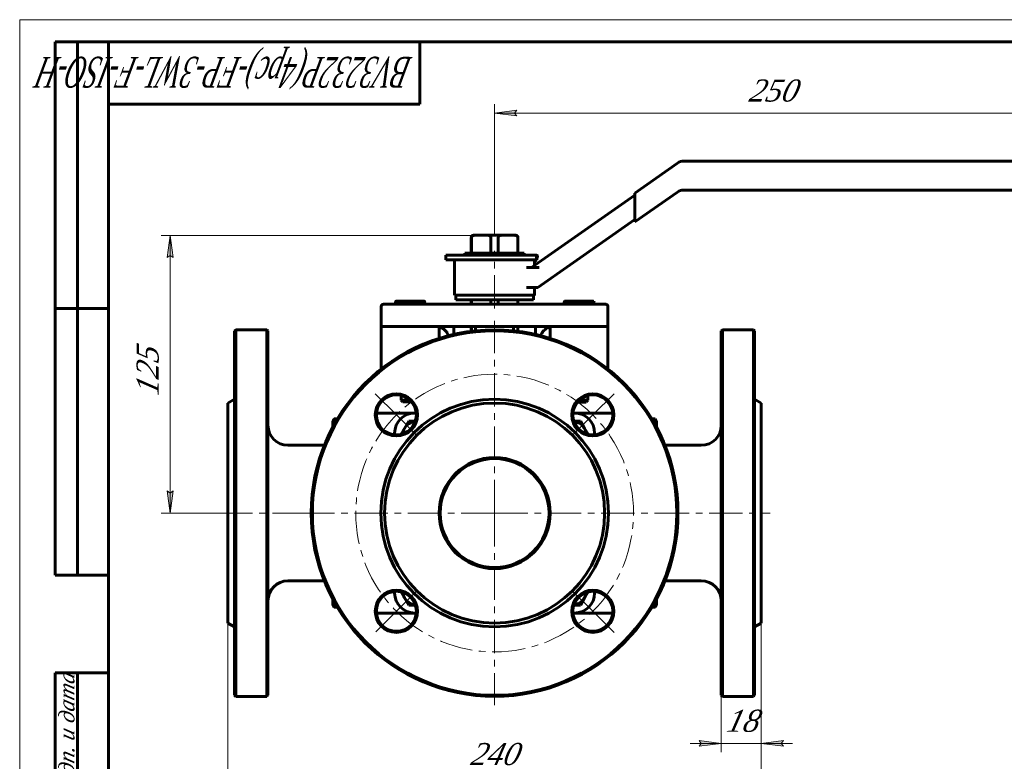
# Model space of a CAD drawing. Header units: millimetres. Extents: x 0 to 440, y 0 to 297.
# Tile 3 of 5: x 0 to 222, y 130 to 297. Entities that reach past the tile are written whole.
import ezdxf

# ---------------------------------------------------------------- set-up
doc = ezdxf.new("R2010")
doc.units = ezdxf.units.MM
for name, pattern in [('K5LT_AXLED', [12, 7.5, -1.5, 1.5, -1.5]), ('K5LT_BASIC', [0]), ('K5LT_THIN', [0])]:
    doc.linetypes.add(name, pattern=pattern)
doc.layers.add('Системный слой', color=7, linetype='Continuous')
doc.layers.add('Системный слой (1)', color=7, linetype='Continuous', true_color=0x6c6c6c)
doc.styles.add('KDIMTEXTSTYLE', font='txt', dxfattribs={"width": 0.96, "oblique": 15, "height": 5})
doc.styles.add('KTEXTSTYLE', font='txt', dxfattribs={"width": 0.96, "height": 5})
doc.dimstyles.new('KDIMSTYLE (0.50)', dxfattribs={"dimtxt": 5, "dimasz": 1, "dimexe": 2, "dimexo": 0, "dimgap": 1, "dimtad": 1, "dimlfac": 2, "dimtxsty": 'KDIMTEXTSTYLE', "dimsah": 1, "dimcen": 0, "dimdle": 1, "dimadec": 0, "dimazin": 0, "dimtfac": 0.667, "dimtmove": 0, "dimatfit": 3, "dimfxl": 1, "dimtvp": 1, "dimtolj": 1, "dimtzin": 0, "dimarcsym": 0})

# ---------------------------------------------------------------- blocks, each defined once
blk = doc.blocks.new('U0')
at = {"layer": 'Системный слой (1)', "color": 143, "linetype": 'K5LT_BASIC', "lineweight": 60, "true_color": 0x33acca}
for p, q in [((70.58, 166.33), (70.51, 166.12)), ((70.46, 165.92), (70.45, 165.72)), ((70.51, 166.12), (70.46, 165.92))]:
    blk.add_line(p, q, dxfattribs=at)
blk = doc.blocks.new('U1')
at = {"layer": 'Системный слой (1)', "color": 143, "linetype": 'K5LT_BASIC', "lineweight": 60, "true_color": 0x33acca}
for p, q in [((94.4, 227.85), (94.35, 227.87)), ((94.54, 227.81), (94.4, 227.85)), ((94.61, 227.79), (94.54, 227.81)), ((94.64, 227.78), (94.61, 227.79)), ((94.66, 227.77), (94.64, 227.78)), ((94.67, 227.77), (94.66, 227.77)), ((94.85, 227.69), (94.67, 227.77)), ((95.01, 227.61), (94.85, 227.69)), ((95.09, 227.57), (95.01, 227.61)), ((95.13, 227.54), (95.09, 227.57)), ((95.16, 227.53), (95.13, 227.54)), ((95.17, 227.53), (95.16, 227.53)), ((95.35, 227.4), (95.17, 227.53)), ((95.49, 227.3), (95.35, 227.4)), ((95.56, 227.24), (95.49, 227.3)), ((95.59, 227.22), (95.56, 227.24)), ((95.61, 227.2), (95.59, 227.22)), ((95.61, 227.19), (95.61, 227.2)), ((95.75, 227.07), (95.61, 227.19)), ((95.86, 226.94), (95.75, 227.07)), ((95.91, 226.88), (95.86, 226.94)), ((95.94, 226.84), (95.91, 226.88)), ((95.95, 226.83), (95.94, 226.84)), ((95.96, 226.82), (95.95, 226.83)), ((96.08, 226.65), (95.96, 226.82)), ((96.16, 226.51), (96.08, 226.65)), ((96.2, 226.44), (96.16, 226.51)), ((96.21, 226.41), (96.2, 226.44)), ((96.22, 226.39), (96.21, 226.41)), ((96.22, 226.38), (96.22, 226.39)), ((96.27, 226.27), (96.22, 226.38)), ((96.33, 226.11), (96.27, 226.27)), ((96.35, 226.02), (96.33, 226.11)), ((96.37, 225.98), (96.35, 226.02)), ((96.37, 225.96), (96.37, 225.98)), ((96.37, 225.95), (96.37, 225.96)), ((96.37, 225.94), (96.37, 225.95)), ((96.39, 225.88), (96.37, 225.94))]:
    blk.add_line(p, q, dxfattribs=at)
blk = doc.blocks.new('U2')
at = {"layer": 'Системный слой (1)', "color": 143, "linetype": 'K5LT_BASIC', "lineweight": 60, "true_color": 0x33acca}
for p, q in [((112.05, 232.97), (112.05, 233.97)), ((112.05, 226.9), (112.05, 227.97))]:
    blk.add_line(p, q, dxfattribs=at)
blk = doc.blocks.new('U3')
at = {"layer": 'Системный слой (1)', "color": 143, "linetype": 'K5LT_BASIC', "lineweight": 60, "true_color": 0x33acca}
for p, q in [((88.85, 163.47), (89.24, 163.47)), ((124.47, 163.47), (124.85, 163.47))]:
    blk.add_line(p, q, dxfattribs=at)
blk = doc.blocks.new('U4')
at = {"layer": 'Системный слой (1)', "color": 143, "linetype": 'K5LT_BASIC', "lineweight": 60, "true_color": 0x33acca}
for p, q in [((46.85, 185.97), (46.85, 210.72)), ((46.85, 161.22), (46.85, 185.97))]:
    blk.add_line(p, q, dxfattribs=at)
blk = doc.blocks.new('U5')
at = {"layer": 'Системный слой (1)', "color": 143, "linetype": 'K5LT_BASIC', "lineweight": 60, "true_color": 0x33acca}
for p, q in [((84.35, 203.97), (84.35, 203.59)), ((84.35, 168.36), (84.35, 167.97))]:
    blk.add_line(p, q, dxfattribs=at)
blk = doc.blocks.new('U6')
at = {"layer": 'Системный слой (1)', "color": 143, "linetype": 'K5LT_BASIC', "lineweight": 60, "true_color": 0x33acca}
for p, q in [((129.35, 203.59), (129.35, 203.97)), ((129.35, 167.97), (129.35, 168.36))]:
    blk.add_line(p, q, dxfattribs=at)
blk = doc.blocks.new('U7')
at = {"layer": 'Системный слой (1)', "color": 143, "linetype": 'K5LT_BASIC', "lineweight": 60, "true_color": 0x33acca}
for p, q in [((55.85, 185.97), (55.85, 226.97)), ((55.85, 144.97), (55.85, 185.97))]:
    blk.add_line(p, q, dxfattribs=at)
blk = doc.blocks.new('U8')
at = {"layer": 'Системный слой (1)', "color": 143, "linetype": 'K5LT_BASIC', "lineweight": 60, "true_color": 0x33acca}
for p, q in [((117.36, 226.09), (117.32, 225.94)), ((117.42, 226.24), (117.36, 226.09)), ((117.45, 226.31), (117.42, 226.24)), ((117.46, 226.35), (117.45, 226.31)), ((117.47, 226.36), (117.46, 226.35)), ((117.55, 226.53), (117.47, 226.37)), ((117.47, 226.37), (117.47, 226.36)), ((117.64, 226.68), (117.55, 226.53)), ((117.69, 226.75), (117.64, 226.68)), ((117.71, 226.78), (117.69, 226.75)), ((117.73, 226.8), (117.71, 226.78)), ((117.85, 226.95), (117.73, 226.81)), ((117.73, 226.81), (117.73, 226.8)), ((117.96, 227.08), (117.85, 226.95)), ((118.03, 227.14), (117.96, 227.08)), ((118.06, 227.17), (118.03, 227.14)), ((118.07, 227.18), (118.06, 227.17)), ((118.08, 227.19), (118.07, 227.18)), ((118.23, 227.32), (118.08, 227.19)), ((118.38, 227.42), (118.23, 227.32)), ((118.46, 227.48), (118.38, 227.42)), ((118.5, 227.5), (118.46, 227.48)), ((118.52, 227.51), (118.5, 227.5)), ((118.53, 227.52), (118.52, 227.51)), ((118.54, 227.53), (118.53, 227.52)), ((118.77, 227.65), (118.54, 227.53)), ((118.9, 227.71), (118.77, 227.65)), ((118.97, 227.74), (118.9, 227.71)), ((119, 227.76), (118.97, 227.74)), ((119.02, 227.76), (119, 227.76)), ((119.03, 227.76), (119.02, 227.76)), ((119.1, 227.79), (119.03, 227.76)), ((119.35, 227.87), (119.1, 227.79)), ((117.32, 225.9), (117.31, 225.88)), ((117.32, 225.94), (117.32, 225.93)), ((117.32, 225.93), (117.32, 225.92)), ((117.32, 225.92), (117.32, 225.9))]:
    blk.add_line(p, q, dxfattribs=at)
blk = doc.blocks.new('U9')
at = {"layer": 'Системный слой (1)', "color": 143, "linetype": 'K5LT_BASIC', "lineweight": 60, "true_color": 0x33acca}
for p, q in [((101.59, 232.97), (101.59, 233.97)), ((101.59, 226.89), (101.59, 227.97))]:
    blk.add_line(p, q, dxfattribs=at)
blk = doc.blocks.new('U10')
at = {"layer": 'Системный слой (1)', "color": 143, "linetype": 'K5LT_BASIC', "lineweight": 60, "true_color": 0x33acca}
for p, q in [((112.11, 232.97), (112.11, 233.97)), ((112.11, 226.89), (112.11, 227.97))]:
    blk.add_line(p, q, dxfattribs=at)
blk = doc.blocks.new('U11')
at = {"layer": 'Системный слой (1)', "color": 143, "linetype": 'K5LT_BASIC', "lineweight": 60, "true_color": 0x33acca}
for p, q in [((48.35, 226.97), (48.35, 185.97)), ((48.35, 185.97), (48.35, 144.97))]:
    blk.add_line(p, q, dxfattribs=at)
blk = doc.blocks.new('U12')
at = {"layer": 'Системный слой (1)', "color": 143, "linetype": 'K5LT_BASIC', "lineweight": 60, "true_color": 0x33acca}
for p, q in [((89.24, 208.47), (88.85, 208.47)), ((124.85, 208.47), (124.47, 208.47))]:
    blk.add_line(p, q, dxfattribs=at)
blk = doc.blocks.new('U13')
at = {"layer": 'Системный слой (1)', "color": 143, "linetype": 'K5LT_BASIC', "lineweight": 60, "true_color": 0x33acca}
for p, q in [((101.65, 232.97), (101.65, 233.97)), ((101.65, 226.9), (101.65, 227.97))]:
    blk.add_line(p, q, dxfattribs=at)
blk = doc.blocks.new('U14')
at = {"layer": 'Системный слой (1)', "color": 143, "linetype": 'K5LT_BASIC', "lineweight": 60, "true_color": 0x33acca}
for p, q in [((125.51, 210.97), (125.73, 210.97)), ((125.73, 210.97), (127.47, 210.97))]:
    blk.add_line(p, q, dxfattribs=at)
blk = doc.blocks.new('U15')
at = {"layer": 'Системный слой (1)', "color": 143, "linetype": 'K5LT_BASIC', "lineweight": 60, "true_color": 0x33acca}
for p, q in [((129.1, 233.62), (129.09, 233.62)), ((129.11, 233.62), (129.1, 233.62)), ((129.1, 233.62), (129.1, 233.62)), ((129.15, 233.57), (129.11, 233.62)), ((129.19, 233.48), (129.15, 233.57)), ((129.24, 233.33), (129.19, 233.48))]:
    blk.add_line(p, q, dxfattribs=at)
blk = doc.blocks.new('U16')
at = {"layer": 'Системный слой (1)', "color": 143, "linetype": 'K5LT_BASIC', "lineweight": 60, "true_color": 0x33acca}
for p, q in [((143.19, 205.83), (143.24, 206.03)), ((143.24, 206.03), (143.25, 206.23)), ((143.12, 205.62), (143.19, 205.83))]:
    blk.add_line(p, q, dxfattribs=at)
blk = doc.blocks.new('U17')
at = {"layer": 'Системный слой (1)', "color": 143, "linetype": 'K5LT_BASIC', "lineweight": 60, "true_color": 0x33acca}
for p, q in [((91.11, 233.59), (91.1, 233.62)), ((91.1, 233.62), (91.1, 233.62)), ((91.1, 233.62), (91.1, 233.62)), ((91.1, 233.62), (91.1, 233.62)), ((91.11, 233.5), (91.11, 233.59)), ((91.12, 233.33), (91.11, 233.5))]:
    blk.add_line(p, q, dxfattribs=at)
blk = doc.blocks.new('U18')
at = {"layer": 'Системный слой (1)', "color": 143, "linetype": 'K5LT_BASIC', "lineweight": 60, "true_color": 0x33acca}
for p, q in [((115.85, 241.72), (115.85, 242.97)), ((115.85, 234.97), (115.85, 236.72))]:
    blk.add_line(p, q, dxfattribs=at)
blk = doc.blocks.new('U19')
at = {"layer": 'Системный слой (1)', "color": 143, "linetype": 'K5LT_BASIC', "lineweight": 60, "true_color": 0x33acca}
for p, q in [((143.19, 166.12), (143.12, 166.33)), ((143.24, 165.92), (143.19, 166.12)), ((143.25, 165.72), (143.24, 165.92))]:
    blk.add_line(p, q, dxfattribs=at)
blk = doc.blocks.new('U20')
at = {"layer": 'Системный слой (1)', "color": 143, "linetype": 'K5LT_BASIC', "lineweight": 60, "true_color": 0x33acca}
for p, q in [((70.45, 206.23), (70.46, 206.03)), ((70.46, 206.03), (70.51, 205.83)), ((70.51, 205.83), (70.58, 205.62))]:
    blk.add_line(p, q, dxfattribs=at)
blk = doc.blocks.new('U21')
at = {"layer": 'Системный слой (1)', "color": 30, "linetype": 'K5LT_AXLED', "lineweight": 18, "true_color": 0xff8000}
for q in [(106.85, 229.22), (63.6, 185.97), (150.1, 185.97), (106.85, 142.72)]:
    blk.add_line((106.85, 185.97), q, dxfattribs=at)
blk = doc.blocks.new('D0')
at = {"layer": 'Системный слой (1)'}
for points in [[(51.85, 126.02), (51.35, 126.68), (51.85, 127.34), (46.85, 126.68)], [(161.85, 126.02), (166.85, 126.68), (161.85, 127.34), (162.35, 126.68)]]:
    blk.add_hatch(color=7, dxfattribs=at).paths.add_polyline_path(points)
at = {"layer": 'Системный слой (1)', "color": 7, "linetype": 'K5LT_THIN', "lineweight": 18, "true_color": 0xffffff}
for p, q in [((46.85, 161.22), (46.85, 124.68)), ((166.85, 161.22), (166.85, 124.68)), ((46.85, 126.68), (51.85, 127.34)), ((51.85, 126.02), (46.85, 126.68)), ((51.85, 127.34), (51.35, 126.68)), ((51.35, 126.68), (51.85, 126.02)), ((162.35, 126.68), (161.85, 127.34)), ((161.85, 127.34), (166.85, 126.68)), ((166.85, 126.68), (161.85, 126.02)), ((161.85, 126.02), (162.35, 126.68))]:
    blk.add_line(p, q, dxfattribs=at)
blk.add_wipeout([(101.24, 127.68), (101.24, 135.07), (112.01, 135.07), (112.01, 127.68)]).dxf.layer = 'Системный слой (1)'
blk.add_line((46.85, 126.68), (166.85, 126.68), dxfattribs=at)
at = {"layer": 'Системный слой (1)', "color": 7, "insert": (101.24, 134.27), "char_height": 5, "attachment_point": 1, "style": 'KTEXTSTYLE'}
blk.add_mtext('\\fArial|b0|c204|p34;\\H5.0;\\W1.000;\\Q15;\\fGOST Type AU|b0|i0|c204|p34;\\Q15;\\W0.960;240', dxfattribs=at)
blk = doc.blocks.new('KDIMARROW_01')
at = {"layer": 'Системный слой'}
blk.add_hatch(color=0, dxfattribs=at).paths.add_polyline_path([(-5, -0.66), (0, 0), (-5, 0.66), (-4.5, 0)])
at = {"layer": 'Системный слой', "color": 0, "linetype": 'K5LT_THIN', "lineweight": 18}
for p, q in [((-4.5, 0), (-5, 0.66)), ((-5, 0.66), (0, 0)), ((0, 0), (-5, -0.66)), ((-5, -0.66), (-4.5, 0))]:
    blk.add_line(p, q, dxfattribs=at)
at = {"layer": 'Системный слой (1)', "color": 0, "linetype": 'K5LT_THIN', "lineweight": 18}
blk.add_line((324.2, 185.97), (323.7, 185.97), dxfattribs=at)
blk = doc.blocks.new('D1')
at = {"layer": 'Системный слой (1)'}
blk.add_hatch(color=7, dxfattribs=at).paths.add_polyline_path([(171.35, 134.16), (171.85, 134.82), (166.85, 134.16), (171.85, 133.5)])
at = {"layer": 'Системный слой (1)', "color": 7, "linetype": 'K5LT_THIN', "lineweight": 18, "true_color": 0xffffff}
for p, q in [((166.85, 161.22), (166.85, 132.16)), ((152.85, 134.82), (153.35, 134.16)), ((153.35, 134.16), (152.85, 133.5)), ((171.85, 134.82), (166.85, 134.16)), ((166.85, 134.16), (171.85, 133.5)), ((166.85, 134.16), (173.85, 134.16)), ((171.35, 134.16), (171.85, 134.82)), ((171.85, 133.5), (171.35, 134.16))]:
    blk.add_line(p, q, dxfattribs=at)
blk.add_wipeout([(158.79, 135.16), (158.79, 142.54), (165.62, 142.54), (165.62, 135.16)]).dxf.layer = 'Системный слой (1)'
at = {"layer": 'Системный слой (1)'}
blk.add_hatch(color=7, dxfattribs=at).paths.add_polyline_path([(152.85, 133.5), (157.85, 134.16), (152.85, 134.82), (153.35, 134.16)])
at = {"layer": 'Системный слой (1)', "color": 7, "linetype": 'K5LT_THIN', "lineweight": 18, "true_color": 0xffffff}
for p, q in [((157.85, 144.97), (157.85, 132.16)), ((157.85, 134.16), (150.85, 134.16)), ((157.85, 134.16), (152.85, 134.82)), ((152.85, 133.5), (157.85, 134.16)), ((157.85, 134.16), (166.85, 134.16))]:
    blk.add_line(p, q, dxfattribs=at)
at = {"layer": 'Системный слой (1)', "color": 7, "insert": (158.79, 141.75), "char_height": 5, "attachment_point": 1, "style": 'KTEXTSTYLE'}
blk.add_mtext('\\fArial|b0|c204|p34;\\H5.0;\\W1.000;\\Q15;\\fGOST Type AU|b0|i0|c204|p34;\\Q15;\\W0.960;18', dxfattribs=at)
blk = doc.blocks.new('D2')
at = {"layer": 'Системный слой (1)'}
for points in [[(34.51, 243.47), (33.85, 248.47), (33.19, 243.47), (33.85, 243.97)], [(33.85, 185.97), (34.51, 190.97), (33.85, 190.47), (33.19, 190.97)]]:
    blk.add_hatch(color=7, dxfattribs=at).paths.add_polyline_path(points)
at = {"layer": 'Системный слой (1)', "color": 7, "linetype": 'K5LT_THIN', "lineweight": 18, "true_color": 0xffffff}
for p, q in [((105.36, 248.47), (31.85, 248.47)), ((33.19, 243.47), (33.85, 248.47)), ((33.85, 248.47), (34.51, 243.47)), ((33.85, 243.97), (33.19, 243.47)), ((34.51, 243.47), (33.85, 243.97)), ((33.85, 185.97), (33.19, 190.97)), ((33.19, 190.97), (33.85, 190.47)), ((33.85, 190.47), (34.51, 190.97)), ((34.51, 190.97), (33.85, 185.97)), ((46.85, 185.97), (31.85, 185.97))]:
    blk.add_line(p, q, dxfattribs=at)
blk.add_wipeout([(32.85, 212.28), (25.47, 212.28), (25.47, 221.77), (32.85, 221.77)]).dxf.layer = 'Системный слой (1)'
blk.add_line((33.85, 248.47), (33.85, 185.97), dxfattribs=at)
at = {"layer": 'Системный слой (1)', "color": 7, "insert": (26.26, 212.28), "char_height": 5, "attachment_point": 1, "rotation": 90, "style": 'KTEXTSTYLE'}
blk.add_mtext('\\fArial|b0|c204|p34;\\H5.0;\\W1.000;\\Q15;\\fGOST Type AU|b0|i0|c204|p34;\\Q15;\\W0.960;125', dxfattribs=at)
blk = doc.blocks.new('D3')
at = {"layer": 'Системный слой (1)'}
for points in [[(111.35, 275.99), (111.85, 276.65), (106.85, 275.99), (111.85, 275.33)], [(231.85, 275.99), (226.85, 276.65), (227.35, 275.99), (226.85, 275.33)]]:
    blk.add_hatch(color=7, dxfattribs=at).paths.add_polyline_path(points)
at = {"layer": 'Системный слой (1)', "color": 7, "linetype": 'K5LT_THIN', "lineweight": 18, "true_color": 0xffffff}
for p, q in [((106.85, 248.47), (106.85, 277.99)), ((231.85, 262.67), (231.85, 277.99)), ((106.85, 275.99), (111.85, 276.65)), ((111.85, 275.33), (106.85, 275.99)), ((111.85, 276.65), (111.35, 275.99)), ((111.35, 275.99), (111.85, 275.33)), ((227.35, 275.99), (226.85, 276.65)), ((226.85, 276.65), (231.85, 275.99)), ((231.85, 275.99), (226.85, 275.33)), ((226.85, 275.33), (227.35, 275.99))]:
    blk.add_line(p, q, dxfattribs=at)
blk.add_wipeout([(163.88, 276.99), (163.88, 284.37), (174.39, 284.37), (174.39, 276.99)]).dxf.layer = 'Системный слой (1)'
blk.add_line((106.85, 275.99), (231.85, 275.99), dxfattribs=at)
at = {"layer": 'Системный слой (1)', "color": 7, "insert": (163.88, 283.58), "char_height": 5, "attachment_point": 1, "style": 'KTEXTSTYLE'}
blk.add_mtext('\\fArial|b0|c204|p34;\\H5.0;\\W1.000;\\Q15;\\fGOST Type AU|b0|i0|c204|p34;\\Q15;\\W0.960;250', dxfattribs=at)
blk = doc.blocks.new('U22')
at = {"layer": 'Системный слой (1)', "color": 30, "linetype": 'K5LT_AXLED', "lineweight": 18, "true_color": 0xff8000}
for p, q in [((84.75, 208.07), (79.98, 212.84)), ((128.95, 208.07), (133.72, 212.84)), ((89.53, 203.3), (84.75, 208.07)), ((124.17, 203.3), (128.95, 208.07)), ((89.35, 168.47), (84.75, 163.88)), ((124.17, 168.65), (128.95, 163.88)), ((84.75, 163.88), (80.16, 159.28)), ((128.95, 163.88), (133.72, 159.1))]:
    blk.add_line(p, q, dxfattribs=at)
for start, end in [(45, 135), (135, 225), (315, 45), (225, 315)]:
    blk.add_arc((106.85, 185.97), 31.25, start, end, dxfattribs=at)
blk = doc.blocks.new('U56')
at = {"color": 7, "linetype": 'K5LT_THIN', "lineweight": 18, "true_color": 0xffffff}
for p, q in [((0, 0), (0, 297)), ((0, 297), (420, 297))]:
    blk.add_line(p, q, dxfattribs=at)
at = {"color": 143, "linetype": 'K5LT_BASIC', "lineweight": 60, "true_color": 0x33acca}
for p, q in [((8, 172), (8, 292)), ((20, 292), (8, 292)), ((13, 172), (13, 292)), ((20, 5), (20, 292)), ((20, 292), (415, 292)), ((90, 292), (90, 278)), ((90, 278), (20, 278)), ((20, 232), (8, 232)), ((20, 172), (8, 172)), ((8, 5), (8, 150)), ((20, 150), (8, 150)), ((13, 5), (13, 150))]:
    blk.add_line(p, q, dxfattribs=at)
at = {"color": 7, "attachment_point": 1, "style": 'KTEXTSTYLE'}
for s, insert, char_height, rotation in [('\\fArial|b0|c204|p34;\\H5.0;\\W1.000;\\Q15;\\fGOST Type AU|b0|i0|c204|p34;\\Q15;\\W0.579;\\H7.00;BV3232P(4pc)-FP-3WL-F-ISO-H', (88.48, 281.64), 7, 180), ('\\fArial|b0|c204|p34;\\H5.0;\\W1.000;\\Q15;\\fGOST Type AU|b0|i0|c204|p34;\\Q15;\\W0.960;\\H3.50;Подп. и дата', (8.82, 120.66), 3.5, 90)]:
    blk.add_mtext(s, dxfattribs=dict(at, insert=insert, char_height=char_height, rotation=rotation))

msp = doc.modelspace()

# ---------------------------------------------------------------- linework, layer by layer
at = {"layer": 'Системный слой (1)', "color": 143, "linetype": 'K5LT_BASIC', "lineweight": 60, "true_color": 0x33acca}
for p, q in [((147.9708, 264.7159), (138.3771, 257.9983)), ((229.3515, 265.168), (149.4048, 265.168)), ((138.3771, 257.495), (115.142, 241.2256)), ((138.3771, 251.4983), (147.9708, 258.2159)), ((138.3771, 257.9983), (138.3771, 256.7775)), ((149.4048, 258.668), (229.3515, 258.668)), ((138.3771, 252.719), (138.3771, 256.7775)), ((138.3771, 252.719), (138.3771, 251.4983)), ((116.5599, 236.7249), (138.3771, 252.0015)), ((102.3288, 248.4749), (102.09, 248.4749)), ((102.3288, 248.4749), (105.3617, 248.4749)), ((108.3392, 248.4749), (105.3617, 248.4749)), ((108.3392, 248.4749), (111.3721, 248.4749)), ((111.6109, 248.4749), (111.3721, 248.4749)), ((101.59, 244.4749), (101.59, 247.9749)), ((101.6533, 244.4749), (101.6533, 247.9749)), ((106.0372, 244.4749), (106.0372, 247.9749)), ((107.6637, 244.4749), (107.6637, 247.9749)), ((112.0476, 244.4749), (112.0476, 247.9749)), ((112.1109, 244.4749), (112.1109, 247.9749)), ((95.8505, 242.9749), (95.8505, 243.9749)), ((95.8505, 243.9749), (116.2876, 243.9749)), ((96.6257, 243.9799), (98.811, 243.9799)), ((96.6257, 243.9749), (96.6257, 243.9799)), ((98.811, 243.9749), (98.811, 243.9799)), ((98.811, 243.9799), (100.2219, 243.9799)), ((100.1758, 243.9799), (100.1758, 244.4749)), ((100.1758, 244.4749), (113.5251, 244.4749)), ((100.2219, 243.9799), (100.2219, 243.9749)), ((105.7431, 243.9799), (106.8837, 243.9799)), ((105.7431, 243.9749), (105.7431, 243.9799)), ((106.8837, 243.9799), (108.0981, 243.9799)), ((106.8837, 243.9749), (106.8837, 243.9799)), ((108.0981, 243.9749), (108.0981, 243.9799)), ((113.5251, 243.9749), (113.5251, 244.4749)), ((116.2876, 242.9749), (116.2876, 243.9749)), ((116.3382, 243.9749), (116.2876, 243.9749)), ((116.4969, 243.7213), (116.5173, 243.7941)), ((95.8505, 242.9749), (116.2876, 242.9749)), ((97.8505, 234.9749), (97.8505, 242.9749)), ((115.8505, 242.5066), (116.2876, 242.9749)), ((116.2876, 242.9749), (116.3146, 242.9749)), ((115.9746, 241.2249), (113.9911, 241.2249)), ((115.141, 241.2249), (115.142, 241.2256)), ((115.9746, 241.2249), (116.8845, 241.2249)), ((97.8505, 234.9749), (115.8505, 234.9749)), ((98.1005, 234.9749), (98.1005, 233.9749)), ((114.0335, 236.7251), (115.6044, 236.7249)), ((115.6005, 234.9749), (115.6005, 233.9749)), ((115.6044, 236.7249), (116.5599, 236.7249)), ((81.8505, 232.9749), (84.5802, 232.9749)), ((85.3505, 232.9749), (81.8505, 232.9749)), ((84.5802, 232.9749), (84.5802, 233.3347)), ((84.6005, 233.625), (86.1949, 233.625)), ((128.3505, 232.9749), (85.3505, 232.9749)), ((86.1949, 233.625), (89.4447, 233.625)), ((87.8096, 232.9749), (87.8096, 233.3347)), ((89.4447, 233.625), (91.1003, 233.625)), ((91.0798, 232.9749), (91.0798, 233.3347)), ((91.1003, 233.625), (91.1005, 233.625)), ((91.1207, 232.9749), (91.1207, 233.3347)), ((115.6005, 233.9749), (98.1005, 233.9749)), ((106.0372, 232.9749), (106.0372, 233.9749)), ((107.6637, 232.9749), (107.6637, 233.9749)), ((122.4655, 232.9749), (122.4655, 233.3347)), ((122.6005, 233.625), (122.5908, 233.6194)), ((122.6005, 233.625), (124.0134, 233.625)), ((124.0134, 233.625), (127.2537, 233.625)), ((125.5612, 232.9749), (125.5612, 233.3347)), ((127.2537, 233.625), (129.0908, 233.625)), ((131.8505, 232.9749), (128.3505, 232.9749)), ((128.9462, 232.9749), (128.9462, 233.3347)), ((129.0908, 233.625), (129.1005, 233.625)), ((129.1005, 233.625), (129.1101, 233.6194)), ((129.2354, 232.9749), (129.2354, 233.3347)), ((81.3505, 232.4749), (81.3505, 227.9749)), ((132.3505, 232.4749), (132.3505, 227.9749)), ((48.3505, 226.9749), (48.6005, 227.2249)), ((48.6005, 185.9749), (48.6005, 227.2249)), ((55.6005, 227.2249), (48.6005, 227.2249)), ((55.8505, 226.9749), (55.6005, 227.2249)), ((55.6005, 227.2249), (55.6005, 185.9749)), ((81.3505, 227.9749), (81.3505, 227.4749)), ((85.3505, 227.9749), (81.3505, 227.9749)), ((81.3505, 227.4749), (81.3505, 218.3989)), ((128.3505, 227.9749), (85.3505, 227.9749)), ((94.3505, 227.4749), (94.3505, 227.9749)), ((94.3505, 227.4749), (94.3505, 225.2854)), ((97.6505, 227.9749), (97.6505, 226.1859)), ((102.5858, 227.9749), (102.5858, 227.0039)), ((111.1151, 227.0039), (111.1151, 227.9749)), ((116.0505, 227.9749), (116.0505, 226.1859)), ((119.3505, 227.9749), (119.3505, 227.4749)), ((119.3505, 227.4749), (119.3505, 225.2854)), ((132.3505, 227.9749), (128.3505, 227.9749)), ((132.3505, 227.4749), (132.3505, 227.9749)), ((132.3505, 227.4749), (132.3505, 218.3989)), ((157.8505, 226.9749), (158.1005, 227.2249)), ((157.8505, 226.9749), (157.8505, 144.9749)), ((158.1005, 185.9749), (158.1005, 227.2249)), ((158.1005, 227.2249), (165.1005, 227.2249)), ((165.3505, 226.9749), (165.1005, 227.2249)), ((165.1005, 227.2249), (165.1005, 185.9749)), ((165.3505, 144.9749), (165.3505, 226.9749)), ((46.8505, 210.7249), (48.3505, 211.5909)), ((85.8505, 212.4362), (85.8505, 211.3584)), ((86.2339, 210.9749), (85.8505, 211.3584)), ((86.1076, 211.3584), (85.8505, 211.3584)), ((87.8274, 211.3584), (86.1076, 211.3584)), ((86.2339, 210.9749), (88.1918, 210.9749)), ((127.8505, 211.3584), (125.8735, 211.3584)), ((127.467, 210.9749), (127.8505, 211.3584)), ((127.8505, 212.4362), (127.8505, 211.3584)), ((166.8505, 210.7249), (165.3505, 211.5909)), ((166.8505, 210.7249), (166.8505, 161.2249)), ((88.8504, 208.4749), (80.2714, 208.4749)), ((133.4295, 208.4749), (124.8505, 208.4749)), ((70.4504, 206.6652), (70.7407, 207.1679)), ((70.4504, 206.2297), (70.4504, 206.6652)), ((70.4504, 205.3811), (70.4504, 206.2297)), ((71.4609, 207.1679), (70.7407, 207.1679)), ((86.5956, 205.0402), (87.5338, 206.6652)), ((87.5338, 206.6652), (89.0278, 206.6652)), ((124.6731, 206.6652), (126.1671, 206.6652)), ((126.1671, 206.6652), (127.1053, 205.0402)), ((142.24, 207.1679), (142.9602, 207.1679)), ((143.2505, 206.6652), (142.9602, 207.1679)), ((143.2505, 206.6652), (143.2505, 206.2297)), ((143.2505, 206.2297), (143.2505, 205.3811)), ((85.8224, 203.7008), (86.5956, 205.0402)), ((127.1053, 205.0402), (127.8785, 203.7008)), ((68.5229, 201.2249), (60.3505, 201.2249)), ((145.178, 201.2249), (153.3505, 201.2249)), ((48.6005, 144.7249), (48.6005, 185.9749)), ((55.6005, 185.9749), (55.6005, 144.7249)), ((158.1005, 144.7249), (158.1005, 185.9749)), ((165.1005, 185.9749), (165.1005, 144.7249)), ((68.5229, 170.7249), (60.3505, 170.7249)), ((145.178, 170.7249), (153.3505, 170.7249)), ((70.4504, 165.7201), (70.4504, 166.5688)), ((86.5956, 166.9097), (85.8224, 168.249)), ((87.5338, 165.2847), (86.5956, 166.9097)), ((127.1053, 166.9097), (126.1671, 165.2847)), ((127.8785, 168.249), (127.1053, 166.9097)), ((143.2505, 166.5688), (143.2505, 165.7201)), ((70.4504, 165.2847), (70.4504, 165.7201)), ((70.4504, 165.2847), (70.7407, 164.7819)), ((71.4609, 164.7819), (70.7407, 164.7819)), ((89.0278, 165.2847), (87.5338, 165.2847)), ((126.1671, 165.2847), (124.6731, 165.2847)), ((142.24, 164.7819), (142.9602, 164.7819)), ((143.2505, 165.2847), (142.9602, 164.7819)), ((143.2505, 165.7201), (143.2505, 165.2847)), ((80.2714, 163.4749), (88.8504, 163.4749)), ((124.8505, 163.4749), (133.4295, 163.4749)), ((46.8505, 161.2249), (48.3505, 160.3589)), ((166.8505, 161.2249), (165.3505, 160.3589)), ((48.3505, 144.9749), (48.6005, 144.7249)), ((55.6005, 144.7249), (48.6005, 144.7249)), ((55.8505, 144.9749), (55.6005, 144.7249)), ((157.8505, 144.9749), (158.1005, 144.7249)), ((158.1005, 144.7249), (165.1005, 144.7249)), ((165.3505, 144.9749), (165.1005, 144.7249))]:
    msp.add_line(p, q, dxfattribs=at)
at = {"layer": 'Системный слой (1)', "color": 30, "linetype": 'K5LT_AXLED', "lineweight": 18, "true_color": 0xff8000}
for p, q in [((106.8505, 231.9749), (106.8505, 244.9749)), ((44.8505, 185.9749), (70.6005, 185.9749)), ((143.1005, 185.9749), (168.8505, 185.9749))]:
    msp.add_line(p, q, dxfattribs=at)
at = {"layer": 'Системный слой (1)', "color": 143, "linetype": 'K5LT_BASIC', "lineweight": 60, "true_color": 0x33acca}
for centre, radius in [((106.8505, 185.9749), 41), ((84.7534, 208.072), 4.75), ((128.9475, 208.072), 4.75), ((84.7534, 208.072), 4.5), ((106.8505, 185.9749), 25.616), ((106.8505, 185.9749), 24.75), ((128.9475, 208.072), 4.5), ((106.8505, 185.9749), 12.5), ((106.8505, 185.9749), 12.25), ((84.7534, 163.8778), 4.75), ((84.7534, 163.8778), 4.5), ((128.9475, 163.8778), 4.75), ((128.9475, 163.8778), 4.5)]:
    msp.add_circle(centre, radius, dxfattribs=at)
for centre, radius, start, end in [((149.4048, 262.668), 2.5, 90, 125), ((149.4048, 256.168), 2.5, 90, 125), ((102.09, 247.9749), 0.5, 90, 180), ((111.6109, 247.9749), 0.5, 0, 90), ((81.8505, 232.4749), 0.5, 90, 180), ((131.8505, 232.4749), 0.5, 0, 90), ((106.8505, 185.9749), 41.25, 0, 180), ((88.8505, 203.9749), 4.5, 90, 180), ((124.8505, 203.9749), 4.5, 0, 90), ((89.4102, 203.4152), 3.25, 96.895955, 150), ((124.2907, 203.4152), 3.25, 30, 83.104045), ((60.3505, 205.7249), 4.5, 180, 270), ((89.4102, 203.4152), 3.25, 150, 173.104045), ((124.2907, 203.4152), 3.25, 6.895955, 30), ((153.3505, 205.7249), 4.5, 270, 0), ((106.8505, 185.9749), 41.25, 180, 0), ((60.3505, 166.2249), 4.5, 90, 180), ((153.3505, 166.2249), 4.5, 0, 90), ((88.8505, 167.9749), 4.5, 180, 270), ((89.4102, 168.5347), 3.25, 186.895955, 210), ((89.4102, 168.5347), 3.25, 210, 263.104045), ((124.2907, 168.5347), 3.25, 276.895955, 330), ((124.8505, 167.9749), 4.5, 270, 0), ((124.2907, 168.5347), 3.25, 330, 353.104045)]:
    msp.add_arc(centre, radius, start, end, dxfattribs=at)
msp.add_ellipse((116.2876, 242.9749), major_axis=(0, 1), ratio=0.40061583, start_param=-0.61086524, end_param=-0.54996461, dxfattribs=at)
for points, knots in [([(101.6533, 247.9749), (101.6533, 248.0252), (101.6649, 248.0833), (101.7047, 248.1861), (101.7445, 248.2432), (101.8386, 248.3397), (101.9147, 248.3858), (102.0869, 248.4564), (102.2186, 248.4749), (102.3288, 248.4749)], [1.177165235, 1.177165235, 1.177165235, 1.177165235, 1.2073542, 1.2073542, 1.247456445, 1.247456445, 1.305987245, 1.305987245, 1.399567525, 1.399567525, 1.399567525, 1.399567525]), ([(105.3617, 248.4749), (105.4719, 248.4749), (105.6036, 248.4564), (105.7758, 248.3858), (105.8519, 248.3397), (105.946, 248.2432), (105.9858, 248.1861), (106.0256, 248.0833), (106.0372, 248.0252), (106.0372, 247.9749)], [0.954762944, 0.954762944, 0.954762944, 0.954762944, 1.048343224, 1.048343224, 1.106874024, 1.106874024, 1.146976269, 1.146976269, 1.177165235, 1.177165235, 1.177165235, 1.177165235]), ([(107.6637, 247.9749), (107.6637, 248.0252), (107.6753, 248.0833), (107.7151, 248.1861), (107.7549, 248.2432), (107.849, 248.3397), (107.9251, 248.3858), (108.0973, 248.4564), (108.229, 248.4749), (108.3392, 248.4749)], [1.177165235, 1.177165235, 1.177165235, 1.177165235, 1.2073542, 1.2073542, 1.247456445, 1.247456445, 1.305987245, 1.305987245, 1.399567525, 1.399567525, 1.399567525, 1.399567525]), ([(111.3721, 248.4749), (111.4823, 248.4749), (111.614, 248.4564), (111.7862, 248.3858), (111.8623, 248.3397), (111.9564, 248.2432), (111.9962, 248.1861), (112.036, 248.0833), (112.0476, 248.0252), (112.0476, 247.9749)], [0.954762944, 0.954762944, 0.954762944, 0.954762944, 1.048343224, 1.048343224, 1.106874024, 1.106874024, 1.146976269, 1.146976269, 1.177165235, 1.177165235, 1.177165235, 1.177165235]), ([(116.3146, 242.9749), (116.3269, 243.0423), (116.3429, 243.1179), (116.3994, 243.3631), (116.4482, 243.5475), (116.4969, 243.7213)], [2.191795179, 2.191795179, 2.191795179, 2.191795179, 2.253710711, 2.253710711, 2.381076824, 2.381076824, 2.381076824, 2.381076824]), ([(116.4969, 243.8275), (116.4787, 243.8554), (116.4605, 243.8799), (116.4004, 243.9507), (116.3634, 243.9749), (116.3382, 243.9749)], [0.815865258, 0.815865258, 0.815865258, 0.815865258, 0.846398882, 0.846398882, 0.921889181, 0.921889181, 0.921889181, 0.921889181])]:
    msp.add_open_spline(points, degree=3, knots=knots, dxfattribs=at)
for points, weights in [([(84.5802, 233.3347), (84.5909, 233.6195), (84.6003, 233.6249)], [1, 1.03720979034, 1.0014608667]), ([(86.1949, 233.625), (85.4455, 233.625), (84.5802, 233.3347)], [1, 1.0379548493, 1]), ([(87.8096, 233.3347), (86.9443, 233.625), (86.1949, 233.625)], [1, 1.0379548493, 1]), ([(89.4447, 233.625), (88.6858, 233.625), (87.8096, 233.3347)], [1, 1.0379548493, 1]), ([(91.0798, 233.3347), (90.2036, 233.625), (89.4447, 233.625)], [1, 1.0379548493, 1]), ([(91.1003, 233.625), (91.0908, 233.625), (91.0798, 233.3347)], [1, 1.0379548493, 1]), ([(124.0134, 233.625), (123.295, 233.625), (122.4655, 233.3347)], [1, 1.0379548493, 1]), ([(122.4655, 233.3347), (122.5325, 233.5858), (122.5908, 233.6194)], [1, 1.03266029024, 1.00911197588]), ([(125.5612, 233.3347), (124.7317, 233.625), (124.0134, 233.625)], [1, 1.0379548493, 1]), ([(127.2537, 233.625), (126.4682, 233.625), (125.5612, 233.3347)], [1, 1.0379548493, 1]), ([(128.9462, 233.3347), (128.0392, 233.625), (127.2537, 233.625)], [1, 1.0379548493, 1]), ([(129.0908, 233.625), (129.0237, 233.625), (128.9462, 233.3347)], [1, 1.0379548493, 1]), ([(70.7407, 207.1679), (70.4504, 206.6652), (70.4504, 206.2297)], [1, 1.0379548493, 1]), ([(143.2505, 206.2297), (143.2505, 206.6652), (142.9602, 207.1679)], [1, 1.0379548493, 1]), ([(70.4504, 165.7201), (70.4504, 165.2847), (70.7407, 164.7819)], [1, 1.0379548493, 1]), ([(142.9602, 164.7819), (143.2505, 165.2847), (143.2505, 165.7201)], [1, 1.0379548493, 1])]:
    msp.add_rational_spline(points, weights, degree=2, dxfattribs=at)

# ---------------------------------------------------------------- block references
at = {"layer": 'Системный слой (1)'}
for name in ['U18', 'U17', 'U9', 'U13', 'U2', 'U10', 'U15', 'U21', 'U11', 'U7', 'U1', 'U8', 'U4', 'U14', 'U12', 'U20', 'U16', 'U5', 'U6', 'U0', 'U19', 'U3']:
    msp.add_blockref(name, (0, 0), dxfattribs=at)

# ---------------------------------------------------------------- next in the draw order: dimensions: what is measured, and where the dimension line sits
at = {"layer": 'Системный слой (1)', "color": 7}
for base, p1, p2, picture, middle in [((106.8505, 275.9905), (231.8515, 262.668), (106.8505, 248.4749), 'D3', (169.351, 275.9905)), ((46.8505, 126.6832), (166.8505, 161.2249), (46.8505, 161.2249), 'D0', (106.8505, 126.6832))]:
    dim = msp.add_linear_dim(base=base, p1=p1, p2=p2, dimstyle='KDIMSTYLE (0.50)', override={"dimexo": 0, "dimpost": '\\fGOST Type AU|b0|c204|p34;\\H5.0;\\W0.960;\\Q15;<>', "dimblk1": 'KDIMARROW_01', "dimblk2": 'KDIMARROW_01', "dimse1": 0, "dimse2": 0, "dimclrt": 7, "dimtol": 1, "dimtp": 0, "dimtm": 0, "dimtdec": 5, "dimtolj": 1}, dxfattribs=at)
    dim.commit()
    dim.dimension.update_dxf_attribs({"geometry": picture, "text_midpoint": middle, "dimtype": 160})
dim = msp.add_linear_dim(base=(33.8473, 248.4749), p1=(46.8505, 185.9749), p2=(105.3617, 248.4749), angle=90, dimstyle='KDIMSTYLE (0.50)', override={"dimexo": 0, "dimpost": '\\fGOST Type AU|b0|c204|p34;\\H5.0;\\W0.960;\\Q15;<>', "dimblk1": 'KDIMARROW_01', "dimblk2": 'KDIMARROW_01', "dimse1": 0, "dimse2": 0, "dimclrt": 7, "dimtol": 1, "dimtp": 0, "dimtm": 0, "dimtdec": 5, "dimtolj": 1}, dxfattribs=at)
dim.commit()
dim.dimension.update_dxf_attribs({"geometry": 'D2', "text_midpoint": (33.8473, 217.2249), "dimtype": 160})

# ---------------------------------------------------------------- next in the draw order: block references
at = {"layer": 'Системный слой (1)'}
msp.add_blockref('U22', (0, 0), dxfattribs=at)

# ---------------------------------------------------------------- next in the draw order: dimensions: what is measured, and where the dimension line sits
at = {"layer": 'Системный слой (1)', "color": 7}
dim = msp.add_linear_dim(base=(157.8505, 134.1592), p1=(166.8505, 161.2249), p2=(157.8505, 144.9749), dimstyle='KDIMSTYLE (0.50)', override={"dimexo": 0, "dimpost": '\\fGOST Type AU|b0|c204|p34;\\H5.0;\\W0.960;\\Q15;<>', "dimblk1": 'KDIMARROW_01', "dimblk2": 'KDIMARROW_01', "dimse1": 0, "dimse2": 0, "dimclrt": 7, "dimtol": 1, "dimtp": 0, "dimtm": 0, "dimtdec": 5, "dimtolj": 1}, dxfattribs=at)
dim.commit()
dim.dimension.update_dxf_attribs({"geometry": 'D1', "text_midpoint": (162.3505, 134.1592), "dimtype": 160})

# ---------------------------------------------------------------- next in the draw order: block references
msp.add_blockref('U56', (0, 0))

doc.saveas('drawing.dxf')
